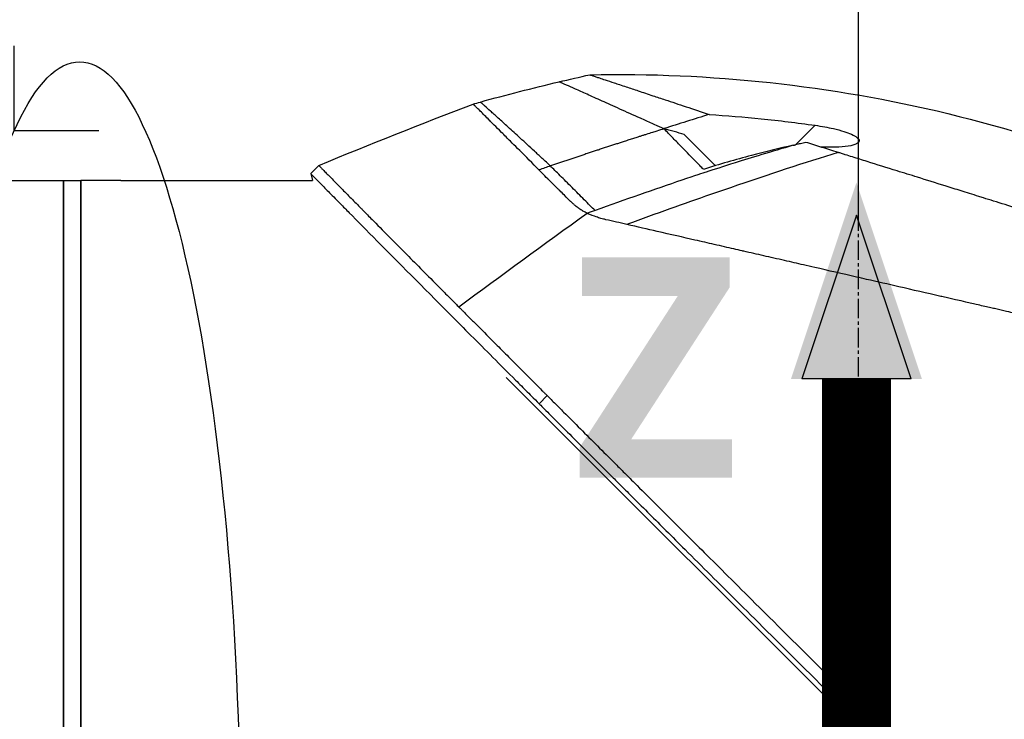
# Model space of a CAD drawing. Header units: millimetres. Extents: x 0 to 4378, y 0 to 2397.
# Tile 188 of 256: x 1539 to 1625, y 681 to 742. Entities that reach past the tile are written whole.
import ezdxf

# ---------------------------------------------------------------- set-up
doc = ezdxf.new("R2010")
doc.units = ezdxf.units.MM
doc.header["$LTSCALE"] = 0.2
doc.linetypes.add('CENTER2', pattern=[1.125, 0.75, -0.125, 0.125, -0.125])
for name, color, linetype in [('02_Center Line', 1, 'CENTER2'), ('07_Special Line2', 76, 'Continuous'), ('12_Before Rev.Num.', 5, 'Continuous'), ('13_After Rev.Num.', 6, 'Continuous')]:
    doc.layers.add(name, color=color, linetype=linetype)
doc.layers.add('14_Mark', color=7, linetype='Continuous', true_color=0xe03c31)
doc.styles.add('Rainbow-4.0 Style', font='malgunsl.ttf')
doc.styles.add('Rainbow-5.0 Style', font='malgunsl.ttf')
doc.dimstyles.new('Rainbow-4.0 Style', dxfattribs={"dimtxt": 3.5, "dimasz": 2.5, "dimexe": 1, "dimexo": 1, "dimgap": 1, "dimtad": 1, "dimdsep": 46, "dimtxsty": 'Rainbow-4.0 Style', "dimcen": 0, "dimclrd": 251, "dimclre": 251, "dimclrt": 7, "dimazin": 3, "dimtp": 0.1, "dimtm": 0.1, "dimtfac": 0.61, "dimtmove": 0, "dimatfit": 3, "dimfxl": 1, "dimlwd": -1, "dimlwe": -1, "dimarcsym": 1})
doc.dimstyles.new('Rainbow-5.0 Style', dxfattribs={"dimtxt": 4.5, "dimasz": 2.5, "dimexe": 1, "dimexo": 1, "dimgap": 1, "dimtad": 1, "dimdsep": 46, "dimtxsty": 'Rainbow-5.0 Style', "dimcen": 0, "dimclrd": 251, "dimclre": 251, "dimclrt": 7, "dimazin": 3, "dimtp": 0.1, "dimtm": 0.1, "dimtfac": 0.61, "dimtmove": 0, "dimatfit": 3, "dimfxl": 1, "dimlwd": -1, "dimlwe": -1, "dimarcsym": 1})

# ---------------------------------------------------------------- blocks, each defined once
blk = doc.blocks.new('*D124')
at = {"color": 251, "linetype": 'ByBlock', "transparency": 16777216}
for p, q in [((1621.699, 1236.015), (1778.892, 1236.015)), ((1773.892, 681.615), (1773.892, 1223.515)), ((1676.759, 669.115), (1778.892, 669.115))]:
    blk.add_line(p, q, dxfattribs=at)
at = {"color": 251, "transparency": 16777216}
for points in [[(1771.809, 1223.515), (1775.976, 1223.515), (1773.892, 1236.015)], [(1771.809, 681.615), (1775.976, 681.615), (1773.892, 669.115)]]:
    blk.add_solid(points, dxfattribs=at)
at = {"layer": 'Defpoints', "color": 0, "transparency": 16777216}
for p in [(1616.699, 1236.015), (1773.892, 1236.015), (1671.759, 669.115)]:
    blk.add_point(p, dxfattribs=at)
at = {"color": 7, "transparency": 16777216, "insert": (1759.845, 952.565), "char_height": 17.5, "attachment_point": 5, "rotation": 90, "style": 'Rainbow-4.0 Style'}
blk.add_mtext('566.9', dxfattribs=at)
blk = doc.blocks.new('*D126')
at = {"color": 251, "linetype": 'ByBlock', "transparency": 16777216}
for p, q in [((1483.192, 1869.115), (1834.854, 1869.115)), ((1829.854, 681.615), (1829.854, 1856.615)), ((1617.144, 669.115), (1834.854, 669.115))]:
    blk.add_line(p, q, dxfattribs=at)
at = {"color": 251, "transparency": 16777216}
for points in [[(1827.77, 1856.615), (1831.937, 1856.615), (1829.854, 1869.115)], [(1827.77, 681.615), (1831.937, 681.615), (1829.854, 669.115)]]:
    blk.add_solid(points, dxfattribs=at)
at = {"layer": 'Defpoints', "color": 0, "transparency": 16777216}
for p in [(1478.192, 1869.115), (1829.854, 1869.115), (1612.144, 669.115)]:
    blk.add_point(p, dxfattribs=at)
at = {"color": 7, "transparency": 16777216, "insert": (1815.753, 1269.115), "char_height": 17.5, "attachment_point": 5, "rotation": 90, "style": 'Rainbow-4.0 Style'}
blk.add_mtext('1200', dxfattribs=at)
blk = doc.blocks.new('*D131')
at = {"color": 251, "linetype": 'ByBlock', "transparency": 16777216}
for p, q in [((1463.744, 947.565), (1463.744, 922.458)), ((1612.144, 724.668), (1612.144, 932.458)), ((1476.244, 927.458), (1599.644, 927.458))]:
    blk.add_line(p, q, dxfattribs=at)
at = {"color": 251, "transparency": 16777216}
for points in [[(1476.244, 929.542), (1476.244, 925.375), (1463.744, 927.458)], [(1599.644, 929.542), (1599.644, 925.375), (1612.144, 927.458)]]:
    blk.add_solid(points, dxfattribs=at)
at = {"layer": 'Defpoints', "color": 0, "transparency": 16777216}
for p in [(1463.744, 952.565), (1612.144, 927.458), (1612.144, 719.668)]:
    blk.add_point(p, dxfattribs=at)
at = {"color": 7, "transparency": 16777216, "insert": (1537.944, 941.559), "char_height": 17.5, "attachment_point": 5, "style": 'Rainbow-4.0 Style'}
blk.add_mtext('148.4', dxfattribs=at)
blk = doc.blocks.new('Blk$L1P0-3O23B')
for q in [(63.348, -1.674), (70.719, 5.697)]:
    blk.add_line((63.348, 5.697), q)
blk.add_ellipse((0, 0), major_axis=(69.345, 0), ratio=0.201954)
blk = doc.blocks.new('A$Ceda57245')
at = {"layer": '07_Special Line2'}
blk.add_hatch(color=256, dxfattribs=at).paths.add_polyline_path([(49.156, 0), (34.9, 4.752), (34.9, -4.752)])
at = {"layer": '12_Before Rev.Num.'}
blk.add_hatch(color=256, dxfattribs=at).paths.add_polyline_path([(0, 49.156), (-4.752, 34.9), (4.752, 34.9)])
at = {"layer": '14_Mark'}
h = blk.add_hatch(color=256, dxfattribs=at)
h.dxf.hatch_style = 1
h.paths.add_polyline_path([(5, 0, 1), (-5, 0, 1)])
at = {"layer": '07_Special Line2'}
for p, q in [((34.9, -3.96), (34.9, 3.96)), ((46.78, 0), (34.9, 3.96)), ((34.9, -3.96), (46.78, 0))]:
    blk.add_line(p, q, dxfattribs=at)
at = {"layer": '07_Special Line2', "const_width": 5}
blk.add_lwpolyline([(34.9, 0), (0, 0)], dxfattribs=at)
at = {"layer": '12_Before Rev.Num.'}
for p, q in [((0, 46.78), (-3.96, 34.9)), ((3.96, 34.9), (0, 46.78)), ((3.96, 34.9), (-3.96, 34.9))]:
    blk.add_line(p, q, dxfattribs=at)
at = {"layer": '12_Before Rev.Num.', "const_width": 5}
blk.add_lwpolyline([(0, 34.9), (0, 0)], dxfattribs=at)
at = {"layer": '14_Mark'}
blk.add_circle((0, 0), 5, dxfattribs=at)
at = {"layer": '07_Special Line2', "insert": (34.529, -17.308), "char_height": 16, "attachment_point": 4, "style": 'Rainbow-5.0 Style'}
blk.add_mtext('{\\fMalgun Gothic Semilight|b1|i0|c129|p50;Y}', dxfattribs=at)
at = {"layer": '12_Before Rev.Num.', "insert": (-20.587, 35.725), "char_height": 16, "attachment_point": 4, "style": 'Rainbow-5.0 Style'}
blk.add_mtext('{\\fMalgun Gothic Semilight|b1|i0|c129|p50;Z}', dxfattribs=at)
at = {"layer": '14_Mark', "insert": (-17.839, -15.459), "char_height": 16, "attachment_point": 4, "style": 'Rainbow-5.0 Style'}
blk.add_mtext('{\\fMalgun Gothic Semilight|b1|i0|c129|p50;0}', dxfattribs=at)
blk = doc.blocks.new('A$C1d36c2ae')
for p, q in [((-5.49, 231.305), (-3.784, 233.011)), ((-12.456, 229.49), (-15.178, 232.212)), ((-47.687, 228.8), (-46.98, 229.507)), ((-12.232, 229.266), (-12.232, 229.266)), ((-74.2, 228.2), (-69.2, 228.2)), ((-69.2, 110.2), (-69.2, 228.2)), ((-69.2, 228.2), (-67.7, 228.2)), ((-69.2, 228.2), (-69.2, 110.2)), ((-67.7, 110.2), (-67.7, 228.2)), ((-67.7, 228.198), (-67.7, 110.2)), ((-64.7, 228.198), (-67.7, 228.198)), ((-64.2, 228.2), (-47.528, 228.2)), ((-47.687, 228.8), (-47.528, 228.2)), ((-30.658, 211.045), (32.788, 147.599)), ((-27.809, 208.764), (-27.102, 209.471))]:
    blk.add_line(p, q)
blk.add_arc((90.27, -111.258), 360.277, 108.96383, 109.1311)
blk.add_ellipse((5.215, 177.519), major_axis=(-154.081, -51.342), ratio=0.336418, start_param=4.783304, end_param=4.787811)
for points in [[(-26.064, 236.797), (-25.173, 237.007), (-24.281, 237.211), (-23.387, 237.408)], [(-32.916, 235.038), (-30.644, 235.668), (-28.359, 236.255), (-26.064, 236.797)], [(-46.98, 229.507), (-42.529, 231.359), (-38.05, 233.145), (-33.545, 234.862)], [(-33.545, 234.862), (-33.335, 234.921), (-33.126, 234.979), (-32.916, 235.038)], [(-28.91, 230.226), (-28.911, 230.227), (-28.912, 230.228), (-28.914, 230.228)], [(-47.687, 228.8), (-47.687, 228.8), (-47.687, 228.8), (-47.687, 228.8)], [(-23.619, 225.338), (-27.374, 222.628), (-31.095, 219.909), (-34.781, 217.18)]]:
    blk.add_open_spline(points, degree=3)
for points, knots in [([(-23.387, 237.408), (-12.937, 237.634), (-2.371, 236.489), (12.952, 232.777), (18.045, 231.183), (23.001, 229.266)], [0, 0, 0, 0, 3.135776, 3.135776, 4.729873, 4.729873, 4.729873, 4.729873]), ([(-23.387, 237.408), (-23.387, 237.408), (-23.387, 237.408), (-23.386, 237.408), (-23.38, 237.406), (-23.359, 237.399), (-23.345, 237.394), (-23.283, 237.374), (-23.218, 237.352), (-23.058, 237.299), (-22.963, 237.267), (-22.763, 237.201), (-22.663, 237.168), (-22.405, 237.082), (-22.239, 237.027), (-21.82, 236.888), (-21.557, 236.801), (-21.117, 236.655), (-20.961, 236.603), (-20.616, 236.489), (-20.427, 236.426), (-19.9, 236.252), (-19.545, 236.134), (-18.771, 235.877), (-18.349, 235.737), (-17.558, 235.475), (-17.199, 235.356), (-16.254, 235.042), (-15.65, 234.842), (-14.37, 234.417), (-13.694, 234.193), (-12.988, 233.959)], [2.994008, 2.994008, 2.994008, 2.994008, 2.998917, 2.998917, 3.102407, 3.102407, 3.193729, 3.193729, 3.404829, 3.404829, 3.606578, 3.606578, 3.771982, 3.771982, 3.995205, 3.995205, 4.278205, 4.278205, 4.423595, 4.423595, 4.583388, 4.583388, 4.852579, 4.852579, 5.133194, 5.133194, 5.349319, 5.349319, 5.678864, 5.678864, 6.012538, 6.012538, 6.012538, 6.012538]), ([(-16.923, 232.703), (-16.968, 232.723), (-17.013, 232.743), (-17.058, 232.763), (-17.103, 232.783), (-17.147, 232.803), (-17.192, 232.823), (-17.281, 232.862), (-17.369, 232.902), (-17.456, 232.941), (-17.632, 233.02), (-17.805, 233.097), (-17.975, 233.173), (-18.316, 233.326), (-18.647, 233.474), (-18.968, 233.618), (-19.609, 233.906), (-20.211, 234.176), (-20.771, 234.427), (-21.331, 234.679), (-21.85, 234.911), (-22.325, 235.125), (-22.8, 235.338), (-23.232, 235.532), (-23.62, 235.706), (-24.008, 235.88), (-24.35, 236.033), (-24.649, 236.167), (-24.947, 236.3), (-25.2, 236.413), (-25.407, 236.506), (-25.511, 236.552), (-25.603, 236.593), (-25.684, 236.628), (-25.764, 236.664), (-25.833, 236.694), (-25.889, 236.719), (-25.945, 236.744), (-25.989, 236.763), (-26.018, 236.776), (-26.033, 236.783), (-26.045, 236.788), (-26.052, 236.791), (-26.06, 236.795), (-26.064, 236.797), (-26.064, 236.797), (-26.064, 236.797), (-26.064, 236.797), (-26.064, 236.797)], [0, 0, 0, 0, 0.003914, 0.003914, 0.003914, 0.0078279, 0.0078279, 0.0078279, 0.0156558, 0.0156558, 0.0156558, 0.0313116, 0.0313116, 0.0313116, 0.0626233, 0.0626233, 0.0626233, 0.1252466, 0.1252466, 0.1252466, 0.1878699, 0.1878699, 0.1878699, 0.2504932, 0.2504932, 0.2504932, 0.3131165, 0.3131165, 0.3131165, 0.3757398, 0.3757398, 0.3757398, 0.4070514, 0.4070514, 0.4070514, 0.4383631, 0.4383631, 0.4383631, 0.4696747, 0.4696747, 0.4696747, 0.4853679, 0.4853679, 0.4853679, 0.5009864, 0.5009864, 0.5009864, 0.5015367, 0.5015367, 0.5015367, 0.5015367]), ([(-27.804, 229.121), (-27.831, 229.148), (-27.858, 229.175), (-27.885, 229.202), (-27.924, 229.24), (-27.962, 229.279), (-28, 229.316), (-28.607, 229.922), (-29.168, 230.482), (-29.68, 230.995), (-29.896, 231.211), (-30.104, 231.419), (-30.302, 231.618), (-30.434, 231.751), (-30.558, 231.874), (-30.673, 231.99), (-30.816, 232.134), (-30.947, 232.265), (-31.066, 232.384), (-31.595, 232.915), (-31.908, 233.229), (-32.102, 233.423), (-32.117, 233.438), (-32.132, 233.453), (-32.147, 233.468), (-32.411, 233.733), (-32.685, 234.006), (-32.922, 234.243), (-33.017, 234.337), (-33.106, 234.426), (-33.186, 234.505), (-33.188, 234.508), (-33.191, 234.511), (-33.194, 234.513), (-33.279, 234.598), (-33.341, 234.66), (-33.388, 234.707), (-33.488, 234.806), (-33.521, 234.838), (-33.535, 234.852), (-33.543, 234.861), (-33.545, 234.862), (-33.545, 234.862), (-33.545, 234.862), (-33.545, 234.862), (-33.545, 234.862)], [0.0000006, 0.0000006, 0.0000006, 0.0000006, 0.00361, 0.00361, 0.00361, 0.0087215, 0.0087215, 0.0087215, 0.0904855, 0.0904855, 0.0904855, 0.125, 0.125, 0.125, 0.141082, 0.141082, 0.141082, 0.1611327, 0.1611327, 0.1611327, 0.25, 0.25, 0.25, 0.2548926, 0.2548926, 0.2548926, 0.3406883, 0.3406883, 0.3406883, 0.375, 0.375, 0.375, 0.3758789, 0.3758789, 0.3758789, 0.4034738, 0.4034738, 0.4034738, 0.4619423, 0.4619423, 0.4619423, 0.4973146, 0.4973146, 0.4973146, 0.4973238, 0.4973238, 0.4973238, 0.4973238]), ([(-26.81, 229.464), (-26.841, 229.493), (-26.871, 229.521), (-26.902, 229.55), (-26.932, 229.578), (-26.963, 229.606), (-26.993, 229.634), (-27.054, 229.69), (-27.114, 229.746), (-27.174, 229.802), (-27.294, 229.912), (-27.413, 230.022), (-27.529, 230.129), (-27.762, 230.344), (-27.989, 230.552), (-28.208, 230.754), (-28.647, 231.157), (-29.057, 231.534), (-29.438, 231.882), (-29.819, 232.23), (-30.17, 232.551), (-30.49, 232.842), (-30.809, 233.133), (-31.098, 233.396), (-31.356, 233.629), (-31.613, 233.863), (-31.839, 234.068), (-32.033, 234.243), (-32.228, 234.419), (-32.39, 234.565), (-32.521, 234.683), (-32.586, 234.741), (-32.643, 234.793), (-32.692, 234.837), (-32.742, 234.881), (-32.783, 234.918), (-32.816, 234.948), (-32.849, 234.977), (-32.874, 235), (-32.891, 235.015), (-32.899, 235.022), (-32.905, 235.028), (-32.91, 235.032), (-32.914, 235.036), (-32.916, 235.037), (-32.916, 235.038), (-32.916, 235.038), (-32.916, 235.038), (-32.916, 235.038)], [0, 0, 0, 0, 0.0039109, 0.0039109, 0.0039109, 0.0078218, 0.0078218, 0.0078218, 0.0156437, 0.0156437, 0.0156437, 0.0312874, 0.0312874, 0.0312874, 0.0625747, 0.0625747, 0.0625747, 0.1251494, 0.1251494, 0.1251494, 0.1877242, 0.1877242, 0.1877242, 0.2502989, 0.2502989, 0.2502989, 0.3128736, 0.3128736, 0.3128736, 0.3754483, 0.3754483, 0.3754483, 0.4067357, 0.4067357, 0.4067357, 0.4380231, 0.4380231, 0.4380231, 0.4693104, 0.4693104, 0.4693104, 0.4849915, 0.4849915, 0.4849915, 0.5005978, 0.5005978, 0.5005978, 0.5008687, 0.5008687, 0.5008687, 0.5008687]), ([(-12.988, 233.959), (-13.647, 233.756), (-14.306, 233.551), (-15.623, 233.138), (-16.281, 232.929), (-16.938, 232.718)], [-0.4140683, -0.4140683, -0.4140683, -0.4140683, -0.2070418, -0.2070418, -0.000001, -0.000001, -0.000001, -0.000001]), ([(-12.988, 233.959), (-11.478, 233.854), (-9.974, 233.727), (-6.905, 233.415), (-5.343, 233.228), (-3.784, 233.011)], [0.000001, 0.000001, 0.000001, 0.000001, 0.4541066, 0.4541066, 0.9270468, 0.9270468, 0.9270468, 0.9270468]), ([(-16.923, 232.703), (-17.137, 232.636), (-17.347, 232.571), (-17.551, 232.507), (-17.669, 232.47), (-17.785, 232.433), (-17.943, 232.383), (-18.101, 232.334), (-18.301, 232.271), (-18.482, 232.213), (-18.573, 232.184), (-18.66, 232.157), (-18.748, 232.129), (-18.837, 232.101), (-18.927, 232.072), (-19.017, 232.043), (-19.107, 232.015), (-19.196, 231.986), (-19.285, 231.958), (-19.419, 231.915), (-19.553, 231.872), (-19.687, 231.829), (-19.82, 231.786), (-19.954, 231.743), (-20.088, 231.7), (-20.222, 231.657), (-20.356, 231.614), (-20.489, 231.571), (-20.601, 231.535), (-20.712, 231.499), (-20.823, 231.463), (-20.934, 231.427), (-21.045, 231.391), (-21.157, 231.355), (-21.268, 231.319), (-21.379, 231.282), (-21.49, 231.246), (-21.612, 231.206), (-21.734, 231.166), (-21.856, 231.126), (-21.978, 231.086), (-22.1, 231.046), (-22.222, 231.006), (-22.344, 230.966), (-22.466, 230.926), (-22.588, 230.886), (-22.704, 230.848), (-22.821, 230.809), (-22.937, 230.771), (-23.053, 230.732), (-23.169, 230.694), (-23.285, 230.655), (-23.401, 230.617), (-23.518, 230.578), (-23.634, 230.539), (-23.752, 230.5), (-23.871, 230.46), (-23.99, 230.42), (-24.108, 230.381), (-24.227, 230.341), (-24.346, 230.301), (-24.464, 230.261), (-24.583, 230.222), (-24.701, 230.182), (-24.818, 230.142), (-24.935, 230.103), (-25.052, 230.063), (-25.169, 230.024), (-25.286, 229.984), (-25.403, 229.944), (-25.52, 229.905), (-25.637, 229.865), (-25.754, 229.825), (-25.871, 229.785), (-25.989, 229.745), (-26.106, 229.705), (-26.223, 229.665), (-26.341, 229.625), (-26.458, 229.585), (-26.575, 229.545), (-26.692, 229.505), (-26.81, 229.464)], [0, 0, 0, 0, 0.0897132, 0.0897132, 0.0897132, 0.1414804, 0.1414804, 0.1414804, 0.1932476, 0.1932476, 0.1932476, 0.2191312, 0.2191312, 0.2191312, 0.2450148, 0.2450148, 0.2450148, 0.2708984, 0.2708984, 0.2708984, 0.3096449, 0.3096449, 0.3096449, 0.3483914, 0.3483914, 0.3483914, 0.3871379, 0.3871379, 0.3871379, 0.4193782, 0.4193782, 0.4193782, 0.4516185, 0.4516185, 0.4516185, 0.4838587, 0.4838587, 0.4838587, 0.5192811, 0.5192811, 0.5192811, 0.5547035, 0.5547035, 0.5547035, 0.5901259, 0.5901259, 0.5901259, 0.6238896, 0.6238896, 0.6238896, 0.6576534, 0.6576534, 0.6576534, 0.6914171, 0.6914171, 0.6914171, 0.7259458, 0.7259458, 0.7259458, 0.7604744, 0.7604744, 0.7604744, 0.795003, 0.795003, 0.795003, 0.8290876, 0.8290876, 0.8290876, 0.8631723, 0.8631723, 0.8631723, 0.8972569, 0.8972569, 0.8972569, 0.9315046, 0.9315046, 0.9315046, 0.9657523, 0.9657523, 0.9657523, 1, 1, 1, 1]), ([(-16.938, 232.718), (-16.935, 232.715), (-16.933, 232.713), (-16.928, 232.708), (-16.926, 232.706), (-16.923, 232.703)], [-0.004802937, -0.004802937, -0.004802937, -0.004802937, -0.002367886, -0.002367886, 0, 0, 0, 0]), ([(-15.178, 232.212), (-15.465, 232.294), (-15.752, 232.376), (-16.191, 232.502), (-16.344, 232.546), (-16.571, 232.612), (-16.645, 232.633), (-16.792, 232.676), (-16.923, 232.714), (-16.938, 232.718)], [-0.03661254, -0.03661254, -0.03661254, -0.03661254, -0.01870238, -0.01870238, -0.00917405, -0.00917405, -0.00454332, -0.00454332, -0.000001, -0.000001, -0.000001, -0.000001]), ([(-13.493, 229.169), (-13.57, 229.25), (-13.797, 229.489), (-14.228, 229.931), (-14.305, 230.011), (-14.499, 230.21), (-14.617, 230.33), (-14.939, 230.66), (-15.145, 230.87), (-15.422, 231.154), (-15.498, 231.231), (-15.821, 231.562), (-16.073, 231.819), (-16.421, 232.178), (-16.53, 232.292), (-16.687, 232.455), (-16.737, 232.507), (-16.809, 232.583), (-16.833, 232.607), (-16.879, 232.655), (-16.901, 232.679), (-16.923, 232.703)], [0.000001, 0.000001, 0.000001, 0.000001, 0.0517933, 0.0517933, 0.0631602, 0.0631602, 0.080667, 0.080667, 0.1119431, 0.1119431, 0.1236223, 0.1236223, 0.1626158, 0.1626158, 0.1804481, 0.1804481, 0.1887485, 0.1887485, 0.1927271, 0.1927271, 0.1965807, 0.1965807, 0.1965807, 0.1965807]), ([(-3.784, 233.011), (-3.501, 232.972), (-3.217, 232.926), (-2.683, 232.828), (-2.431, 232.777), (-1.867, 232.646), (-1.56, 232.564), (-1.036, 232.397), (-0.813, 232.314), (-0.419, 232.137), (-0.255, 232.044), (-0.004, 231.842), (0.059, 231.739), (0.042, 231.548), (-0.037, 231.465), (-0.341, 231.307), (-0.591, 231.24), (-1.223, 231.139), (-1.614, 231.108), (-2.421, 231.086), (-2.831, 231.09), (-3.257, 231.108)], [-1.14528, -1.14528, -1.14528, -1.14528, -1.059047, -1.059047, -0.979891, -0.979891, -0.875786, -0.875786, -0.784614, -0.784614, -0.687046, -0.687046, -0.571812, -0.571812, -0.456499, -0.456499, -0.315176, -0.315176, -0.162073, -0.162073, -0.025672, -0.025672, -0.025672, -0.025672]), ([(-4.577, 231.521), (-4.731, 231.481), (-4.885, 231.443), (-5.189, 231.371), (-5.34, 231.337), (-5.49, 231.305)], [-0.09380006, -0.09380006, -0.09380006, -0.09380006, -0.04608774, -0.04608774, -0.000001, -0.000001, -0.000001, -0.000001]), ([(-1.78, 230.645), (-2.256, 230.794), (-2.728, 230.942), (-3.66, 231.234), (-4.121, 231.378), (-4.577, 231.521)], [0.000026, 0.000026, 0.000026, 0.000026, 0.1679092, 0.1679092, 0.336286, 0.336286, 0.336286, 0.336286]), ([(-5.675, 231.266), (-7.63, 230.699), (-9.347, 230.174), (-10.751, 229.735), (-11.803, 229.405), (-12.651, 229.133), (-13.272, 228.93), (-13.538, 228.843), (-14.228, 228.616), (-15.376, 228.227), (-17.789, 227.411), (-20.308, 226.53), (-22.932, 225.586)], [0, 0, 0, 0, 0.25, 0.25, 0.25, 0.375, 0.375, 0.375, 0.5, 0.5, 0.5, 1, 1, 1, 1]), ([(-1.78, 230.645), (-4.68, 229.748), (-7.805, 228.724), (-11.154, 227.574), (-13.423, 226.794), (-15.795, 225.957), (-18.269, 225.062), (-18.895, 224.836), (-19.526, 224.606), (-20.164, 224.372)], [-1, -1, -1, -1, -0.459072, -0.459072, -0.459072, -0.092566, -0.092566, -0.092566, 0, 0, 0, 0]), ([(-5.678, 231.265), (-6.901, 231.002), (-8.117, 230.705), (-10.71, 230.014), (-12.078, 229.614), (-13.493, 229.169)], [0.0003261, 0.0003261, 0.0003261, 0.0003261, 0.3756535, 0.3756535, 0.8068881, 0.8068881, 0.8068881, 0.8068881]), ([(-5.675, 231.266), (-5.644, 231.272), (-5.613, 231.279), (-5.552, 231.292), (-5.521, 231.299), (-5.49, 231.305)], [-0.0189743, -0.0189743, -0.0189743, -0.0189743, -0.00948198, -0.00948198, -0.000001, -0.000001, -0.000001, -0.000001]), ([(54.238, 213.113), (54.239, 213.113), (54.239, 213.113), (54.163, 213.137), (54.118, 213.151), (54.022, 213.182), (53.977, 213.196), (53.729, 213.274), (53.443, 213.363), (52.833, 213.554), (52.553, 213.641), (51.818, 213.872), (51.336, 214.023), (50.068, 214.42), (49.236, 214.68), (47.057, 215.362), (45.631, 215.809), (43.618, 216.438), (43.184, 216.574), (42.515, 216.784), (42.291, 216.854), (41.839, 216.995), (41.61, 217.067), (41.259, 217.177), (41.14, 217.214), (40.781, 217.326), (40.543, 217.401), (40.065, 217.551), (39.826, 217.626), (39.464, 217.739), (39.343, 217.777), (39.093, 217.855), (38.964, 217.895), (38.706, 217.976), (38.577, 218.016), (38.185, 218.139), (37.917, 218.223), (37.41, 218.382), (37.16, 218.46), (36.659, 218.617), (36.41, 218.695), (35.649, 218.933), (35.131, 219.095), (34.053, 219.432), (33.486, 219.61), (32.418, 219.944), (31.92, 220.1), (31.251, 220.309), (31.11, 220.353), (30.402, 220.575), (29.833, 220.753), (28.969, 221.023), (28.679, 221.114), (28.102, 221.295), (27.812, 221.386), (27.23, 221.568), (26.942, 221.658), (26.503, 221.795), (26.354, 221.842), (26.063, 221.933), (25.922, 221.977), (25.628, 222.069), (25.481, 222.115), (25.06, 222.247), (24.773, 222.337), (22.3, 223.111), (20.067, 223.809), (17.613, 224.577), (17.405, 224.642), (16.988, 224.773), (16.784, 224.836), (16.383, 224.962), (16.185, 225.024), (15.794, 225.146), (15.603, 225.206), (15.224, 225.325), (15.035, 225.384), (14.495, 225.553), (14.134, 225.666), (13.094, 225.992), (12.408, 226.206), (11.463, 226.502), (11.17, 226.593), (10.74, 226.728), (10.603, 226.771), (10.198, 226.898), (9.932, 226.981), (9.417, 227.142), (9.17, 227.219), (8.458, 227.442), (7.995, 227.587), (6.726, 227.984), (5.925, 228.235), (4.535, 228.67), (3.943, 228.855), (2.476, 229.314), (1.606, 229.586), (0.321, 229.988), (-0.104, 230.121), (-0.737, 230.319), (-0.947, 230.385), (-1.26, 230.483), (-1.364, 230.515), (-1.52, 230.564), (-1.572, 230.58), (-1.65, 230.605), (-1.676, 230.613), (-1.728, 230.629), (-1.754, 230.637), (-1.78, 230.645)], [0.000492, 0.000492, 0.000492, 0.000492, 0.070477, 0.070477, 0.116784, 0.116784, 0.147598, 0.147598, 0.270163, 0.270163, 0.35129, 0.35129, 0.459378, 0.459378, 0.603543, 0.603543, 0.795477, 0.795477, 0.846759, 0.846759, 0.872247, 0.872247, 0.897546, 0.897546, 0.910816, 0.910816, 0.936058, 0.936058, 0.961053, 0.961053, 0.973407, 0.973407, 0.986612, 0.986612, 0.999925, 0.999925, 1.026343, 1.026343, 1.051465, 1.051465, 1.076258, 1.076258, 1.125243, 1.125243, 1.177878, 1.177878, 1.224985, 1.224985, 1.237745, 1.237745, 1.287061, 1.287061, 1.311764, 1.311764, 1.336615, 1.336615, 1.361333, 1.361333, 1.372959, 1.372959, 1.384222, 1.384222, 1.395507, 1.395507, 1.41867, 1.41867, 1.596072, 1.596072, 1.612752, 1.612752, 1.628768, 1.628768, 1.644172, 1.644172, 1.659003, 1.659003, 1.673475, 1.673475, 1.702106, 1.702106, 1.756638, 1.756638, 1.781274, 1.781274, 1.792708, 1.792708, 1.814679, 1.814679, 1.835454, 1.835454, 1.874477, 1.874477, 1.942807, 1.942807, 1.994085, 1.994085, 2.070998, 2.070998, 2.109452, 2.109452, 2.128666, 2.128666, 2.138273, 2.138273, 2.143077, 2.143077, 2.145479, 2.145479, 2.147874, 2.147874, 2.147874, 2.147874]), ([(-46.98, 229.507), (-46.98, 229.507), (-46.98, 229.507), (-46.98, 229.507), (-46.932, 229.458), (-46.812, 229.336), (-46.785, 229.309), (-46.695, 229.218), (-46.624, 229.145), (-46.455, 228.974), (-46.358, 228.875), (-46.147, 228.661), (-46.036, 228.548), (-45.684, 228.192), (-45.42, 227.923), (-44.862, 227.357), (-44.576, 227.067), (-43.995, 226.478), (-43.706, 226.186), (-43.331, 225.806), (-43.263, 225.738), (-43.078, 225.551), (-42.96, 225.431), (-42.578, 225.044), (-42.305, 224.768), (-41.528, 223.982), (-41.002, 223.451), (-39.616, 222.052), (-38.722, 221.15), (-37.301, 219.717), (-36.814, 219.226), (-36.19, 218.598), (-36.064, 218.471), (-35.748, 218.154), (-35.557, 217.961), (-35.268, 217.67), (-35.171, 217.573), (-35.025, 217.426), (-34.977, 217.377), (-34.852, 217.252), (-34.796, 217.195), (-34.781, 217.18)], [-0.8441102, -0.8441102, -0.8441102, -0.8441102, -0.843958, -0.843958, -0.7585248, -0.7585248, -0.7370027, -0.7370027, -0.6943038, -0.6943038, -0.6506717, -0.6506717, -0.610004, -0.610004, -0.533695, -0.533695, -0.4669865, -0.4669865, -0.4087151, -0.4087151, -0.3960011, -0.3960011, -0.3745212, -0.3745212, -0.3281531, -0.3281531, -0.2469126, -0.2469126, -0.1250047, -0.1250047, -0.0640569, -0.0640569, -0.0488199, -0.0488199, -0.0259823, -0.0259823, -0.014544, -0.014544, -0.0088247, -0.0088247, -0.000001, -0.000001, -0.000001, -0.000001]), ([(-23.619, 225.338), (-23.622, 225.34), (-23.626, 225.342), (-23.63, 225.344), (-23.687, 225.372), (-23.746, 225.403), (-23.807, 225.436), (-23.866, 225.469), (-23.926, 225.503), (-23.988, 225.541), (-23.997, 225.546), (-24.007, 225.552), (-24.017, 225.558), (-24.124, 225.624), (-24.228, 225.693), (-24.327, 225.765), (-24.345, 225.778), (-24.362, 225.79), (-24.379, 225.803), (-24.416, 225.831), (-24.452, 225.858), (-24.487, 225.885), (-24.542, 225.927), (-24.593, 225.968), (-24.641, 226.007), (-24.666, 226.027), (-24.69, 226.047), (-24.713, 226.067), (-24.722, 226.074), (-24.749, 226.096), (-24.791, 226.132), (-24.811, 226.15), (-24.835, 226.172), (-24.863, 226.196), (-24.865, 226.199), (-24.868, 226.201), (-24.87, 226.203), (-24.892, 226.222), (-24.913, 226.241), (-24.934, 226.261), (-24.964, 226.288), (-24.993, 226.315), (-25.023, 226.343), (-25.037, 226.356), (-25.052, 226.37), (-25.067, 226.384), (-25.201, 226.511), (-25.381, 226.69), (-25.605, 226.918), (-25.745, 227.061), (-25.878, 227.195), (-26.004, 227.32), (-26.062, 227.378), (-26.119, 227.435), (-26.175, 227.489), (-26.241, 227.554), (-26.361, 227.671), (-26.532, 227.837), (-26.555, 227.859), (-26.579, 227.883), (-26.604, 227.907), (-26.781, 228.079), (-26.921, 228.216), (-27.024, 228.318), (-27.033, 228.326), (-27.042, 228.335), (-27.05, 228.343), (-27.228, 228.519), (-27.392, 228.685), (-27.542, 228.842), (-27.623, 228.926), (-27.699, 229.008), (-27.771, 229.086), (-27.782, 229.098), (-27.793, 229.109), (-27.804, 229.121)], [0, 0, 0, 0, 0.0021802, 0.0021802, 0.0021802, 0.0349898, 0.0349898, 0.0349898, 0.0665186, 0.0665186, 0.0665186, 0.0714286, 0.0714286, 0.0714286, 0.1321946, 0.1321946, 0.1321946, 0.1428571, 0.1428571, 0.1428571, 0.1638774, 0.1638774, 0.1638774, 0.197224, 0.197224, 0.197224, 0.2142857, 0.2142857, 0.2142857, 0.2376364, 0.2376364, 0.2376364, 0.2489714, 0.2489714, 0.2489714, 0.25, 0.25, 0.25, 0.2648779, 0.2648779, 0.2648779, 0.2857143, 0.2857143, 0.2857143, 0.3001586, 0.3001586, 0.3001586, 0.4285714, 0.4285714, 0.4285714, 0.525964, 0.525964, 0.525964, 0.5714286, 0.5714286, 0.5714286, 0.6658539, 0.6658539, 0.6658539, 0.6785714, 0.6785714, 0.6785714, 0.7857143, 0.7857143, 0.7857143, 0.7919818, 0.7919818, 0.7919818, 0.9202925, 0.9202925, 0.9202925, 0.9895013, 0.9895013, 0.9895013, 1, 1, 1, 1]), ([(-22.932, 225.586), (-23.205, 225.859), (-23.526, 226.181), (-23.869, 226.523), (-24.211, 226.866), (-24.575, 227.23), (-24.934, 227.589), (-25.293, 227.947), (-25.646, 228.301), (-25.968, 228.622), (-26.289, 228.944), (-26.579, 229.234), (-26.81, 229.464)], [0, 0, 0, 0, 0.249993, 0.249993, 0.249993, 0.499995, 0.499995, 0.499995, 0.749998, 0.749998, 0.749998, 1, 1, 1, 1]), ([(-64.2, 228.2), (-64.2, 228.2), (-64.21, 228.2), (-64.228, 228.2), (-64.247, 228.2), (-64.275, 228.199), (-64.31, 228.199), (-64.345, 228.199), (-64.388, 228.199), (-64.435, 228.198), (-64.482, 228.198), (-64.536, 228.198), (-64.59, 228.198), (-64.626, 228.198), (-64.663, 228.198), (-64.7, 228.198)], [0.5001155, 0.5001155, 0.5001155, 0.5001155, 0.6074676, 0.6074676, 0.6074676, 0.7149351, 0.7149351, 0.7149351, 0.8224051, 0.8224051, 0.8224051, 0.9298767, 0.9298767, 0.9298767, 1, 1, 1, 1]), ([(-47.687, 228.8), (-47.687, 228.8), (-47.633, 228.745), (-47.417, 228.526), (-47.256, 228.362), (-46.9, 228.001), (-46.736, 227.834), (-46.299, 227.391), (-46.011, 227.098), (-45.499, 226.579), (-45.301, 226.379), (-44.852, 225.924), (-44.598, 225.666), (-43.613, 224.669), (-42.797, 223.843), (-40.085, 221.103), (-37.939, 218.939), (-34.369, 215.347), (-33.12, 214.092), (-31.179, 212.143), (-30.519, 211.481), (-29.515, 210.474), (-29.177, 210.135), (-28.667, 209.624), (-28.496, 209.453), (-28.043, 208.999), (-27.834, 208.789), (-27.809, 208.764)], [0, 0, 0, 0, 0.449356, 0.449356, 0.898467, 0.898467, 1.197468, 1.197468, 1.595858, 1.595858, 1.82337, 1.82337, 2.083118, 2.083118, 2.775822, 2.775822, 4.159486, 4.159486, 4.850949, 4.850949, 5.197063, 5.197063, 5.370242, 5.370242, 5.456832, 5.456832, 5.599134, 5.599134, 5.599134, 5.599134]), ([(-20.164, 224.372), (-20.776, 224.513), (-21.382, 224.651), (-21.981, 224.789), (-22.09, 224.814), (-22.165, 224.831), (-22.204, 224.841), (-22.275, 224.859), (-22.347, 224.878), (-22.42, 224.899), (-22.553, 224.937), (-22.691, 224.982), (-22.835, 225.033), (-23.023, 225.098), (-23.286, 225.201), (-23.619, 225.338)], [-1, -1, -1, -1, -0.5, -0.5, -0.5, -0.4375, -0.4375, -0.4375, -0.375, -0.375, -0.375, -0.25, -0.25, -0.25, 0, 0, 0, 0]), ([(57.791, 206.499), (57.791, 206.5), (57.789, 206.501), (57.785, 206.502), (57.781, 206.504), (57.774, 206.506), (57.765, 206.509), (57.749, 206.514), (57.723, 206.521), (57.685, 206.531), (57.65, 206.539), (57.606, 206.55), (57.549, 206.564), (57.498, 206.576), (57.435, 206.591), (57.36, 206.609), (57.291, 206.625), (57.211, 206.644), (57.118, 206.666), (57.031, 206.686), (56.933, 206.709), (56.822, 206.734), (56.618, 206.781), (56.372, 206.838), (56.073, 206.907), (56.017, 206.919), (55.959, 206.933), (55.899, 206.946), (55.728, 206.985), (55.479, 207.042), (55.115, 207.126), (54.816, 207.194), (54.438, 207.281), (53.951, 207.393), (53.569, 207.48), (53.12, 207.583), (52.585, 207.705), (52.131, 207.81), (51.615, 207.928), (51.026, 208.063), (50.811, 208.112), (50.585, 208.164), (50.35, 208.218), (50.005, 208.297), (49.648, 208.378), (49.282, 208.462), (48.671, 208.602), (48.03, 208.749), (47.361, 208.903), (47.024, 208.98), (46.68, 209.059), (46.33, 209.14), (45.984, 209.219), (45.632, 209.3), (45.273, 209.382), (44.55, 209.548), (43.8, 209.719), (43.026, 209.896), (42.639, 209.985), (42.246, 210.075), (41.847, 210.166), (41.763, 210.185), (41.679, 210.204), (41.595, 210.223), (41.489, 210.247), (41.173, 210.32), (40.633, 210.444), (40.303, 210.519), (39.889, 210.614), (39.385, 210.729), (39.01, 210.815), (38.585, 210.913), (38.106, 211.022), (37.899, 211.07), (37.682, 211.12), (37.455, 211.172), (37.245, 211.22), (37.025, 211.27), (36.797, 211.323), (36.618, 211.363), (36.435, 211.405), (36.245, 211.449), (35.985, 211.509), (35.722, 211.569), (35.458, 211.629), (35.233, 211.681), (35.006, 211.733), (34.779, 211.785), (34.551, 211.837), (34.322, 211.89), (34.093, 211.942), (33.857, 211.996), (33.609, 212.053), (33.376, 212.106), (33.158, 212.156), (32.954, 212.203), (32.701, 212.261), (32.449, 212.319), (32.15, 212.387), (31.864, 212.453), (31.577, 212.518), (31.303, 212.581), (31.018, 212.646), (30.811, 212.694), (30.605, 212.741), (30.398, 212.788), (30.32, 212.806), (30.242, 212.824), (30.164, 212.842), (29.878, 212.908), (29.59, 212.973), (29.302, 213.039), (29.158, 213.073), (29.014, 213.106), (28.869, 213.139), (28.724, 213.172), (28.579, 213.205), (28.434, 213.239), (28.143, 213.305), (27.851, 213.372), (27.558, 213.439), (26.973, 213.573), (26.382, 213.709), (25.789, 213.845), (25.492, 213.913), (25.194, 213.981), (24.895, 214.05), (24.597, 214.118), (24.297, 214.187), (23.997, 214.256), (23.846, 214.29), (23.696, 214.325), (23.545, 214.359), (23.395, 214.394), (23.244, 214.429), (23.093, 214.463), (22.799, 214.531), (22.504, 214.598), (22.209, 214.666), (22.201, 214.668), (22.192, 214.67), (22.184, 214.672), (21.88, 214.741), (21.575, 214.811), (21.269, 214.881), (20.964, 214.951), (20.658, 215.022), (20.351, 215.092), (20.197, 215.127), (20.043, 215.162), (19.89, 215.197), (19.736, 215.232), (19.582, 215.268), (19.428, 215.303), (19.119, 215.373), (18.811, 215.444), (18.501, 215.514), (18.318, 215.556), (18.136, 215.598), (17.953, 215.64), (17.95, 215.64), (17.946, 215.641), (17.942, 215.642), (17.885, 215.655), (17.761, 215.683), (17.571, 215.727), (17.427, 215.76), (17.246, 215.802), (17.026, 215.852), (16.908, 215.879), (16.779, 215.909), (16.639, 215.941), (16.495, 215.974), (16.339, 216.009), (16.172, 216.048), (16.056, 216.074), (15.934, 216.102), (15.807, 216.131), (15.772, 216.139), (15.738, 216.147), (15.704, 216.155), (15.346, 216.237), (15.033, 216.309), (14.767, 216.37), (14.115, 216.519), (13.742, 216.605), (13.652, 216.626), (13.398, 216.684), (13.144, 216.742), (12.89, 216.8), (12.577, 216.872), (12.263, 216.943), (11.95, 217.015), (11.81, 217.047), (11.669, 217.079), (11.529, 217.111), (11.356, 217.151), (11.183, 217.19), (11.009, 217.23), (10.809, 217.276), (10.609, 217.321), (10.409, 217.367), (10.053, 217.448), (8.998, 217.69), (7.252, 218.091), (7.222, 218.097), (7.192, 218.104), (7.162, 218.111), (5.943, 218.391), (4.727, 218.67), (3.518, 218.947), (2.576, 219.163), (1.638, 219.378), (0.705, 219.591), (0.411, 219.659), (0.117, 219.726), (-0.176, 219.793), (-1.399, 220.073), (-2.612, 220.352), (-3.812, 220.627), (-4.142, 220.703), (-4.471, 220.778), (-4.799, 220.854), (-5.055, 220.912), (-5.323, 220.974), (-5.604, 221.038), (-6.148, 221.163), (-6.739, 221.298), (-7.375, 221.444), (-7.659, 221.509), (-7.952, 221.576), (-8.253, 221.645), (-8.537, 221.71), (-8.828, 221.776), (-9.126, 221.845), (-9.409, 221.909), (-9.698, 221.975), (-9.993, 222.043), (-10.038, 222.053), (-10.084, 222.064), (-10.13, 222.074), (-10.362, 222.127), (-10.604, 222.183), (-10.854, 222.24), (-11.383, 222.361), (-11.952, 222.491), (-12.559, 222.63), (-13.09, 222.752), (-13.65, 222.88), (-14.239, 223.015), (-15.253, 223.247), (-16.351, 223.499), (-17.521, 223.767), (-18.366, 223.96), (-19.249, 224.162), (-20.164, 224.372)], [0.0008979, 0.0008979, 0.0008979, 0.0008979, 0.0108915, 0.0108915, 0.0108915, 0.020974, 0.020974, 0.020974, 0.0391503, 0.0391503, 0.0391503, 0.0554178, 0.0554178, 0.0554178, 0.0702751, 0.0702751, 0.0702751, 0.0840358, 0.0840358, 0.0840358, 0.0969119, 0.0969119, 0.0969119, 0.1205769, 0.1205769, 0.1205769, 0.125, 0.125, 0.125, 0.1638961, 0.1638961, 0.1638961, 0.1958374, 0.1958374, 0.1958374, 0.2208888, 0.2208888, 0.2208888, 0.2422005, 0.2422005, 0.2422005, 0.25, 0.25, 0.25, 0.2678209, 0.2678209, 0.2678209, 0.2975362, 0.2975362, 0.2975362, 0.3125, 0.3125, 0.3125, 0.3272656, 0.3272656, 0.3272656, 0.3570095, 0.3570095, 0.3570095, 0.3718814, 0.3718814, 0.3718814, 0.375, 0.375, 0.375, 0.3991671, 0.3991671, 0.3991671, 0.4139157, 0.4139157, 0.4139157, 0.4249028, 0.4249028, 0.4249028, 0.429655, 0.429655, 0.429655, 0.4340613, 0.4340613, 0.4340613, 0.4375, 0.4375, 0.4375, 0.4468814, 0.4468814, 0.4468814, 0.4548932, 0.4548932, 0.4548932, 0.4629051, 0.4629051, 0.4629051, 0.4712008, 0.4712008, 0.4712008, 0.4789288, 0.4789288, 0.4789288, 0.4866568, 0.4866568, 0.4866568, 0.4943848, 0.4943848, 0.4943848, 0.5, 0.5, 0.5, 0.502414, 0.502414, 0.502414, 0.5112437, 0.5112437, 0.5112437, 0.5156585, 0.5156585, 0.5156585, 0.5200734, 0.5200734, 0.5200734, 0.528903, 0.528903, 0.528903, 0.5465624, 0.5465624, 0.5465624, 0.555392, 0.555392, 0.555392, 0.5642217, 0.5642217, 0.5642217, 0.5686366, 0.5686366, 0.5686366, 0.5730514, 0.5730514, 0.5730514, 0.5816327, 0.5816327, 0.5816327, 0.5818813, 0.5818813, 0.5818813, 0.5907202, 0.5907202, 0.5907202, 0.5995591, 0.5995591, 0.5995591, 0.6039786, 0.6039786, 0.6039786, 0.6083981, 0.6083981, 0.6083981, 0.6172371, 0.6172371, 0.6172371, 0.622449, 0.622449, 0.622449, 0.6229413, 0.6229413, 0.6229413, 0.6298917, 0.6298917, 0.6298917, 0.6351416, 0.6351416, 0.6351416, 0.6379546, 0.6379546, 0.6379546, 0.6408496, 0.6408496, 0.6408496, 0.6428571, 0.6428571, 0.6428571, 0.6433986, 0.6433986, 0.6433986, 0.6491487, 0.6491487, 0.6491487, 0.6632653, 0.6632653, 0.6632653, 0.6704637, 0.6704637, 0.6704637, 0.6793393, 0.6793393, 0.6793393, 0.6833065, 0.6833065, 0.6833065, 0.6882149, 0.6882149, 0.6882149, 0.6938776, 0.6938776, 0.6938776, 0.7239727, 0.7239727, 0.7239727, 0.7244898, 0.7244898, 0.7244898, 0.7589042, 0.7589042, 0.7589042, 0.7857143, 0.7857143, 0.7857143, 0.7941949, 0.7941949, 0.7941949, 0.8295621, 0.8295621, 0.8295621, 0.8392857, 0.8392857, 0.8392857, 0.849008, 0.849008, 0.849008, 0.8678821, 0.8678821, 0.8678821, 0.876305, 0.876305, 0.876305, 0.8842189, 0.8842189, 0.8842189, 0.8917062, 0.8917062, 0.8917062, 0.8928571, 0.8928571, 0.8928571, 0.9031342, 0.9031342, 0.9031342, 0.9247967, 0.9247967, 0.9247967, 0.9437386, 0.9437386, 0.9437386, 0.9764071, 0.9764071, 0.9764071, 1, 1, 1, 1]), ([(-34.781, 217.18), (-34.763, 217.162), (-34.7, 217.099), (-34.559, 216.957), (-34.503, 216.901), (-34.336, 216.732), (-34.224, 216.619), (-33.886, 216.279), (-33.658, 216.051), (-32.971, 215.36), (-32.506, 214.893), (-31.719, 214.103), (-31.402, 213.784), (-30.76, 213.14), (-30.436, 212.815), (-29.621, 211.996), (-29.125, 211.499), (-28.373, 210.745), (-28.12, 210.492), (-27.74, 210.111), (-27.613, 209.983), (-27.422, 209.792), (-27.358, 209.728), (-27.277, 209.647), (-27.115, 209.484), (-27.102, 209.471)], [-1.054271, -1.054271, -1.054271, -1.054271, -1.016011, -1.016011, -0.991173, -0.991173, -0.941498, -0.941498, -0.842144, -0.842144, -0.643564, -0.643564, -0.511372, -0.511372, -0.379025, -0.379025, -0.180334, -0.180334, -0.080976, -0.080976, -0.031296, -0.031296, -0.006457, -0.006457, -0.000001, -0.000001, -0.000001, -0.000001]), ([(-27.102, 209.471), (-27.09, 209.459), (-26.939, 209.308), (-26.865, 209.233), (-26.805, 209.174), (-26.627, 208.995), (-26.507, 208.875), (-26.148, 208.516), (-25.908, 208.275), (-25.184, 207.55), (-24.697, 207.063), (-23.224, 205.588), (-22.226, 204.59), (-20.972, 203.337), (-20.722, 203.086), (-20.152, 202.516), (-19.826, 202.191), (-18.905, 201.27), (-18.295, 200.661), (-17.558, 199.925), (-17.435, 199.803), (-17.203, 199.571), (-17.094, 199.461), (-15.811, 198.181), (-14.625, 196.997), (-12.743, 195.12), (-12.055, 194.435), (-10.575, 192.96), (-9.78, 192.168), (-6.855, 189.255), (-4.699, 187.11), (-1.804, 184.235), (-1.083, 183.519), (-0.252, 182.695), (-0.145, 182.589), (0.042, 182.404), (0.127, 182.319), (0.298, 182.15), (0.386, 182.063), (0.59, 181.861), (0.702, 181.749), (0.903, 181.551), (0.987, 181.468), (1.194, 181.263), (1.318, 181.14), (1.546, 180.915), (1.649, 180.813), (2.286, 180.182), (2.821, 179.653), (4.053, 178.436), (4.749, 177.747), (6.153, 176.361), (6.861, 175.663), (8.019, 174.521), (8.473, 174.074), (9.028, 173.526), (9.131, 173.425), (9.422, 173.137), (9.611, 172.951), (10.256, 172.314), (10.716, 171.86), (11.42, 171.165), (11.669, 170.92), (12.001, 170.591), (12.087, 170.506), (12.219, 170.376), (12.263, 170.333), (12.405, 170.192), (12.506, 170.092), (12.757, 169.844), (12.914, 169.689), (13.261, 169.345), (13.446, 169.162), (13.812, 168.8), (13.992, 168.622), (14.234, 168.382), (14.293, 168.324), (14.503, 168.116), (14.659, 167.961), (15.049, 167.575), (15.271, 167.356), (15.659, 166.972), (15.823, 166.808), (16.151, 166.483), (16.317, 166.318), (16.744, 165.895), (17.001, 165.641), (17.452, 165.195), (17.639, 165.009), (17.968, 164.683), (18.109, 164.543), (18.322, 164.332), (18.394, 164.261), (18.671, 163.987), (18.875, 163.784), (20.001, 162.668), (20.919, 161.757), (22.819, 159.872), (23.803, 158.895), (25.161, 157.547), (25.542, 157.168), (26.106, 156.607), (26.289, 156.425), (26.905, 155.813), (27.341, 155.38), (28.219, 154.507), (28.664, 154.064), (30.073, 152.664), (31.029, 151.712), (32.755, 149.993), (33.528, 149.224), (35.189, 147.569), (36.076, 146.685), (37.656, 145.109), (38.353, 144.414), (41.696, 141.078), (44.225, 138.551), (47.062, 135.713), (47.558, 135.218), (48.513, 134.262), (48.975, 133.8), (51.178, 131.595), (52.778, 129.993), (54.809, 127.959), (55.398, 127.369), (56.464, 126.301), (56.944, 125.821), (58.218, 124.543), (58.878, 123.882), (59.559, 123.2), (59.733, 123.026), (60.004, 122.754), (60.079, 122.679), (60.079, 122.679)], [-6.229962, -6.229962, -6.229962, -6.229962, -6.227864, -6.227864, -6.219552, -6.219552, -6.202929, -6.202929, -6.16968, -6.16968, -6.103208, -6.103208, -5.970065, -5.970065, -5.937453, -5.937453, -5.895346, -5.895346, -5.816119, -5.816119, -5.800362, -5.800362, -5.786281, -5.786281, -5.635887, -5.635887, -5.550128, -5.550128, -5.451964, -5.451964, -5.19041, -5.19041, -5.103809, -5.103809, -5.091041, -5.091041, -5.081268, -5.081268, -5.070806, -5.070806, -5.057101, -5.057101, -5.047416, -5.047416, -5.032993, -5.032993, -5.021064, -5.021064, -4.959513, -4.959513, -4.879662, -4.879662, -4.798866, -4.798866, -4.746913, -4.746913, -4.735039, -4.735039, -4.713278, -4.713278, -4.660559, -4.660559, -4.631405, -4.631405, -4.620962, -4.620962, -4.61581, -4.61581, -4.603824, -4.603824, -4.585775, -4.585775, -4.565126, -4.565126, -4.545061, -4.545061, -4.538129, -4.538129, -4.518662, -4.518662, -4.489931, -4.489931, -4.468034, -4.468034, -4.446173, -4.446173, -4.412022, -4.412022, -4.38742, -4.38742, -4.368644, -4.368644, -4.359076, -4.359076, -4.331844, -4.331844, -4.208918, -4.208918, -4.076245, -4.076245, -4.023995, -4.023995, -3.998904, -3.998904, -3.939656, -3.939656, -3.878964, -3.878964, -3.746371, -3.746371, -3.637173, -3.637173, -3.509455, -3.509455, -3.406658, -3.406658, -3.009825, -3.009825, -2.924337, -2.924337, -2.84138, -2.84138, -2.519502, -2.519502, -2.374871, -2.374871, -2.235834, -2.235834, -1.965462, -1.965462, -1.83333, -1.83333, -1.674568, -1.674568, -1.674568, -1.674568]), ([(-27.809, 208.764), (-27.774, 208.729), (-27.473, 208.428), (-26.804, 207.757), (-26.551, 207.503), (-25.787, 206.739), (-25.273, 206.224), (-23.717, 204.667), (-22.66, 203.609), (-21.292, 202.242), (-20.989, 201.939), (-20.329, 201.28), (-19.976, 200.927), (-18.672, 199.624), (-17.717, 198.671), (-16.209, 197.166), (-15.656, 196.614), (-13.619, 194.582), (-12.118, 193.086), (-7.639, 188.624), (-2.045, 183.058), (3.894, 177.187), (5.221, 175.876), (7.206, 173.918), (7.863, 173.271), (8.777, 172.37), (9.035, 172.114), (9.8, 171.359), (10.305, 170.861), (10.97, 170.204), (11.126, 170.05), (11.394, 169.786), (11.502, 169.678), (11.715, 169.468), (11.819, 169.365), (12.028, 169.159), (12.136, 169.052), (12.66, 168.533), (13.075, 168.122), (13.937, 167.269), (14.382, 166.828), (15.652, 165.57), (16.477, 164.753), (18.116, 163.129), (18.93, 162.321), (20.596, 160.669), (21.446, 159.825), (23.176, 158.109), (24.058, 157.233), (25.395, 155.904), (25.854, 155.448), (27.084, 154.226), (27.839, 153.475), (29.446, 151.877), (30.291, 151.036), (31.947, 149.387), (32.759, 148.578), (34.336, 147.007), (35.104, 146.242), (37.323, 144.029), (38.756, 142.6), (42.731, 138.631), (45.182, 136.181), (47.858, 133.504), (48.289, 133.072), (50.296, 131.064), (51.758, 129.6), (55.022, 126.331), (56.608, 124.743), (57.974, 123.374), (58.215, 123.132), (58.736, 122.61), (58.974, 122.372), (59.292, 122.053), (59.372, 121.973), (59.372, 121.972)], [0.000001, 0.000001, 0.000001, 0.000001, 0.0174896, 0.0174896, 0.0280641, 0.0280641, 0.0492044, 0.0492044, 0.0915833, 0.0915833, 0.103829, 0.103829, 0.1177045, 0.1177045, 0.1548929, 0.1548929, 0.1762617, 0.1762617, 0.2332292, 0.2332292, 0.3447473, 0.3447473, 0.3768428, 0.3768428, 0.3928613, 0.3928613, 0.3992061, 0.3992061, 0.4115742, 0.4115742, 0.4153435, 0.4153435, 0.4181398, 0.4181398, 0.4207138, 0.4207138, 0.4231441, 0.4231441, 0.4328041, 0.4328041, 0.443145, 0.443145, 0.4624048, 0.4624048, 0.4815797, 0.4815797, 0.5018181, 0.5018181, 0.5229618, 0.5229618, 0.5340035, 0.5340035, 0.5527188, 0.5527188, 0.5738832, 0.5738832, 0.5945831, 0.5945831, 0.6145009, 0.6145009, 0.6528362, 0.6528362, 0.7241388, 0.7241388, 0.7381113, 0.7381113, 0.7906485, 0.7906485, 0.8696683, 0.8696683, 0.8893857, 0.8893857, 0.91901, 0.91901, 0.9486615, 0.9486615, 0.9486615, 0.9486615])]:
    blk.add_open_spline(points, degree=3, knots=knots)
at = {"layer": '02_Center Line', "ltscale": 11.288275}
blk.add_line((0, -14.922), (0, 260.083), dxfattribs=at)

msp = doc.modelspace()

# ---------------------------------------------------------------- block references
msp.add_blockref('A$C1d36c2ae', (1612.144, 499.915))
at = {"xscale": 1.2, "yscale": 1.2, "zscale": 1.2}
msp.add_blockref('A$Ceda57245', (1611.964, 668.951), dxfattribs=at)
at = {"layer": '13_After Rev.Num.', "rotation": 90}
msp.add_blockref('Blk$L1P0-3O23B', (1544.352, 669.112), dxfattribs=at)

# ---------------------------------------------------------------- dimensions: what is measured, and where the dimension line sits
for base, p1, p2, picture, middle in [((1829.854, 1869.115), (1612.144, 669.115), (1478.192, 1869.115), '*D126', (1815.753, 1269.115)), ((1773.892, 1236.015), (1671.759, 669.115), (1616.699, 1236.015), '*D124', (1759.845, 952.565))]:
    dim = msp.add_linear_dim(base=base, p1=p1, p2=p2, angle=90, dimstyle='Rainbow-4.0 Style', override={"dimscale": 5})
    dim.commit()
    dim.dimension.update_dxf_attribs({"geometry": picture, "text_midpoint": middle})
dim = msp.add_linear_dim(base=(1612.144, 927.458), p1=(1463.744, 952.565), p2=(1612.144, 719.668), dimstyle='Rainbow-4.0 Style', override={"dimscale": 5})
dim.commit()
dim.dimension.update_dxf_attribs({"geometry": '*D131', "text_midpoint": (1537.944, 941.559)})

# ---------------------------------------------------------------- leaders
at = {"annotation_type": 0, "has_hookline": 1, "hookline_direction": 0, "text_width": 103.201}
msp.add_leader([(1612.144, 666.17), (1905.153, 769.397), (1917.653, 769.397)], dimstyle='Rainbow-5.0 Style', override={"dimscale": 5, "dimgap": 1, "dimtad": 1}, dxfattribs=at)

doc.saveas('drawing.dxf')
